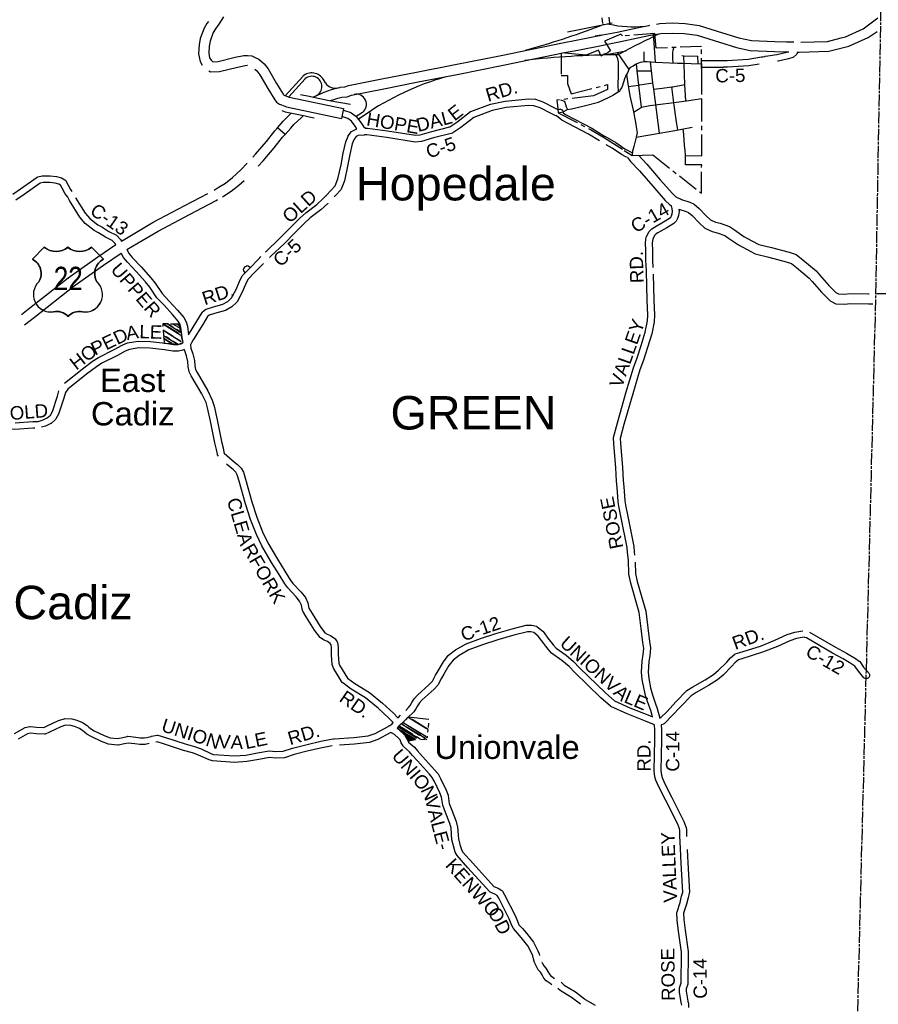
# Model space of a CAD drawing. Header units: feet. Extents: x 2324188 to 2324820, y 186207 to 186678.
# Tile 36 of 41: x 2324639 to 2324739, y 186378 to 186494. Entities that reach past the tile are written whole.
import ezdxf
from ezdxf.enums import TextEntityAlignment as Align

# ---------------------------------------------------------------- set-up
doc = ezdxf.new("R2010")
doc.units = ezdxf.units.FT
doc.header["$MEASUREMENT"] = 0
doc.linetypes.add('CENTERX2', pattern=[4, 2.5, -0.5, 0.5, -0.5])
doc.linetypes.add('CL', pattern=[2, 0.3, -0.15, 1.4, -0.15])
for name, color, linetype in [('61', 7, 'Continuous'), ('62', 7, 'Continuous'), ('COUNTY-RD', 7, 'Continuous'), ('INCORPORATION', 3, 'Continuous'), ('MTEXT', 2, 'Continuous'), ('RD_X_Cells', 7, 'Continuous'), ('RT-MKR', 7, 'Continuous'), ('RW_X_CL', 6, 'CL'), ('SH_Text', 7, 'Continuous'), ('STATE_FEDERAL-RT', 2, 'Continuous'), ('STREET-RURAL', 14, 'Continuous'), ('STREET-URBAN', 15, 'Continuous'), ('US-RT', 3, 'Continuous')]:
    doc.layers.add(name, color=color, linetype=linetype)
doc.styles.add('ARIAL', font='arial.ttf')
doc.styles.add('ROAD', font='arial.ttf', dxfattribs={"height": 400})
doc.styles.get("Standard").update_dxf_attribs({"font": 'arial.ttf'})
doc.styles.add('WATER', font='arial.ttf', dxfattribs={"oblique": 10, "height": 500})

# ---------------------------------------------------------------- blocks, each defined once
blk = doc.blocks.new('US3')
at = {"layer": '61', "color": 0, "linetype": 'Continuous'}
blk.add_lwpolyline([(-565, 888), (-874, 579), (-874, 579, -0.432186), (-706, -10), (-706, -10, 0.738096), (-328, -790), (-328, -790, -0.260744), (50, -908), (50, -908, -0.243707), (428, -790), (428, -790, 0.738096), (806, -10), (806, -10, -0.432186), (973, 579), (973, 579), (664, 888), (664, 888, -0.346154), (50, 888), (50, 888, -0.346154), (-565, 888)], format="xyb", close=True, dxfattribs=at)
at = {"layer": '61', "color": 0}
blk.add_point((57, 82), dxfattribs=at)
at = {"layer": '62', "color": 0, "linetype": 'Continuous'}
for p, q in [((-565, 888), (-874, 579)), ((973, 579), (664, 888))]:
    blk.add_line(p, q, dxfattribs=at)
for centre, major_axis, start_param, end_param in [((-258, 1278), (0, 497), 2.475104, 3.808081), ((357, 1278), (0, 497), 2.475104, 3.808081), ((-1067, 206), (0, 420), 4.173388, 5.805154), ((1166, 206), (420, 0), 2.048828, 3.680594), ((-397, -341), (453, 0), 2.321367, 4.864724), ((496, -341), (0, 453), 2.989258, 5.532614), ((-245, -1186), (0, 406), 5.470171, 6.49043), ((352, -1213), (0, 430), 6.107976, 7.064164)]:
    blk.add_ellipse(centre, major_axis=major_axis, ratio=1, start_param=start_param, end_param=end_param, dxfattribs=at)

msp = doc.modelspace()

# ---------------------------------------------------------------- linework, layer by layer
at = {"layer": 'COUNTY-RD'}
for p, q in [((2324707.2, 186493.37), (2324707.13, 186494.04)), ((2324706.76, 186493.07), (2324707.23, 186493.25)), ((2324718.77, 186489.05), (2324721.32, 186489.05)), ((2324718.77, 186488.27), (2324721.32, 186488.27)), ((2324721.79, 186488.27), (2324721.32, 186488.27))]:
    msp.add_line(p, q, dxfattribs=at)
at = {"layer": 'INCORPORATION', "linetype": 'CENTERX2'}
msp.add_lwpolyline([(2324710.64, 186477.9), (2324713.03, 186477.98), (2324718.73, 186473.49), (2324718.77, 186476.8), (2324716.89, 186476.8), (2324716.89, 186477.9), (2324718.79, 186477.88), (2324718.78, 186482.04), (2324718.77, 186486.81), (2324718.77, 186486.81), (2324718.76, 186490.68), (2324713.44, 186490.49), (2324713.3, 186492.21), (2324709.51, 186491.92), (2324709.31, 186492.14), (2324707.39, 186491.3), (2324707.61, 186490.94), (2324708.09, 186490.18), (2324707.72, 186489.95), (2324707.72, 186489.88), (2324707.33, 186489.77), (2324707.01, 186489.54), (2324706.68, 186490.25), (2324705.23, 186489.67), (2324702.3, 186489.92), (2324702.3, 186487.28), (2324703.04, 186487.28), (2324703.04, 186486.36), (2324703.49, 186485.15), (2324707.74, 186486.21), (2324707.74, 186485.62), (2324706.09, 186484.89), (2324701.82, 186484.38), (2324701.88, 186483.71), (2324701.91, 186483.39), (2324701.95, 186482.9), (2324705.76, 186480.94), (2324707.38, 186479.98), (2324709.7, 186478.51), (2324710.63, 186477.9)], dxfattribs=at)
at = {"layer": 'RD_X_Cells', "color": 2, "linetype": 'Continuous'}
for points in [[(2324662.78, 186494.14), (2324662.22, 186493.31), (2324661.81, 186492.73), (2324661.55, 186492.31), (2324661.19, 186491.3), (2324661.07, 186490.72), (2324661.03, 186489.89), (2324661.13, 186489.35), (2324661.3, 186489.09), (2324661.42, 186488.96), (2324661.53, 186488.89), (2324662.12, 186488.93), (2324664.14, 186489.41), (2324665.15, 186489.62), (2324665.58, 186489.64), (2324666.07, 186489.57), (2324666.49, 186489.4), (2324666.9, 186489.19), (2324667.51, 186488.63), (2324668, 186488.04), (2324668.96, 186486.34), (2324669.75, 186485.09), (2324669.8, 186485.01), (2324669.88, 186484.96), (2324669.94, 186484.93)], [(2324735.1, 186491.68), (2324735.6, 186491.81), (2324737.68, 186492.74), (2324739.41, 186494.03)], [(2324660.99, 186493.6), (2324660.83, 186493.38), (2324660.49, 186492.82), (2324660.05, 186491.62), (2324659.9, 186490.86), (2324659.85, 186489.81), (2324660.02, 186488.91), (2324660.27, 186488.5)], [(2324703.04, 186492.41), (2324703.84, 186492.55), (2324706.76, 186493.15), (2324708.29, 186493.45)], [(2324706.31, 186491.87), (2324708.88, 186492.37), (2324711.58, 186492.93)], [(2324711.58, 186492.93), (2324712.57, 186493.14), (2324712.68, 186493.16)], [(2324713.46, 186493.3), (2324713.87, 186493.37), (2324715.32, 186493.43), (2324716.82, 186493.37), (2324718.49, 186493.14), (2324721.2, 186492.29), (2324723.13, 186491.69), (2324724.61, 186491.36), (2324727.34, 186491.27), (2324728.72, 186491.24)], [(2324673.3, 186484.76), (2324673.42, 186484.81), (2324674.54, 186485.31), (2324675.42, 186485.63), (2324675.85, 186485.77), (2324676.37, 186485.89), (2324676.43, 186485.91), (2324676.99, 186485.95), (2324677.41, 186486.11), (2324681.32, 186486.87), (2324685.36, 186487.67), (2324689.91, 186488.56), (2324695.28, 186489.64), (2324702.48, 186491.11), (2324704.06, 186491.4), (2324706.99, 186492), (2324706.31, 186491.87)], [(2324707.56, 186490.92), (2324709.11, 186491.22), (2324711.82, 186491.79)], [(2324711.82, 186491.79), (2324712.79, 186491.99), (2324714, 186492.2), (2324715.33, 186492.25), (2324716.72, 186492.2), (2324718.23, 186491.99), (2324720.85, 186491.17), (2324722.83, 186490.56), (2324724.46, 186490.19), (2324727.3, 186490.1), (2324728.69, 186490.06)], [(2324730.38, 186491.19), (2324733.52, 186491.28), (2324735.1, 186491.68)], [(2324735.39, 186490.55), (2324735.99, 186490.7), (2324738.27, 186491.72), (2324739.33, 186492.43)], [(2324675.3, 186484.34), (2324675.8, 186484.52), (2324676.17, 186484.64), (2324676.62, 186484.75), (2324677.24, 186484.79), (2324677.74, 186484.97), (2324681.54, 186485.71), (2324685.58, 186486.52), (2324690.14, 186487.41), (2324695.52, 186488.49), (2324702.7, 186489.96), (2324704.28, 186490.25), (2324707.22, 186490.85), (2324707.56, 186490.92)], [(2324730.01, 186490.03), (2324730.17, 186490.03), (2324733.68, 186490.11), (2324735.39, 186490.55)], [(2324708.86, 186489.98), (2324710.22, 186487.98), (2324710.07, 186487.59), (2324709.97, 186487.38)], [(2324728.69, 186490.06), (2324728.97, 186490.06)], [(2324661.03, 186487.82), (2324661.24, 186487.69), (2324662.3, 186487.76), (2324664.4, 186488.26), (2324665.3, 186488.46), (2324665.52, 186488.47), (2324665.56, 186488.46)], [(2324666.44, 186488.01), (2324666.66, 186487.81), (2324667.03, 186487.37), (2324667.95, 186485.74), (2324668.77, 186484.43), (2324668.97, 186484.16), (2324669.33, 186483.91), (2324669.54, 186483.83)], [(2324709.97, 186487.38), (2324710.1, 186486.56), (2324710.36, 186484.88), (2324710.73, 186483.2), (2324711.03, 186481.81), (2324711.15, 186481.03), (2324711.22, 186480.55), (2324711.11, 186480.05), (2324710.84, 186478.96), (2324710.68, 186478.41), (2324710.63, 186477.9)], [(2324669.94, 186484.93), (2324670.46, 186484.74), (2324676.82, 186483.41)], [(2324671.77, 186485.07), (2324672.81, 186484.85), (2324673.29, 186484.75), (2324675.14, 186484.36), (2324677.64, 186483.91)], [(2324669.54, 186483.83), (2324670.14, 186483.61), (2324676.58, 186482.26)], [(2324669.09, 186481.16), (2324669.77, 186481.91), (2324670.17, 186482.35), (2324670.7, 186482.87)], [(2324669.59, 186483.18), (2324669.98, 186483.04), (2324672.33, 186482.55), (2324672.81, 186482.45), (2324673.39, 186482.33)], [(2324669.97, 186480.37), (2324670.64, 186481.12), (2324671.02, 186481.54), (2324671.88, 186482.37), (2324672.04, 186482.53), (2324672.1, 186482.58)], [(2324676.73, 186482.43), (2324676.62, 186482.46)], [(2324666.19, 186477.7), (2324666.52, 186478.06), (2324667.79, 186479.56), (2324668.77, 186480.8), (2324669.09, 186481.16)], [(2324666.84, 186476.67), (2324667.4, 186477.29), (2324668.7, 186478.82), (2324669.67, 186480.05), (2324669.97, 186480.37)], [(2324711.37, 186477.93), (2324712.36, 186476.9), (2324713.92, 186475.07), (2324715.37, 186473.45), (2324715.75, 186473.06), (2324715.97, 186472.93), (2324716.27, 186472.82), (2324716.39, 186472.76), (2324717.39, 186472.45), (2324717.87, 186472.22), (2324718.48, 186471.71), (2324719.29, 186470.84), (2324719.79, 186470.37), (2324720.37, 186470.11), (2324720.93, 186469.97), (2324722.04, 186469.59), (2324722.6, 186469.18), (2324723.71, 186468.43), (2324724.65, 186467.91), (2324725.45, 186467.49), (2324726.95, 186467.11), (2324729, 186466.57), (2324729.83, 186466.31), (2324730.62, 186465.68), (2324732.16, 186464.4), (2324732.58, 186463.92), (2324733.67, 186462.69), (2324734.5, 186461.85), (2324734.8, 186461.7), (2324735.46, 186461.67), (2324736.18, 186461.73), (2324738.29, 186461.68), (2324738.39, 186461.68)], [(2324661.66, 186473.86), (2324662.15, 186474.15), (2324663.01, 186474.67), (2324663.8, 186475.31), (2324664.8, 186476.24), (2324665.55, 186477.01)], [(2324710.07, 186477.67), (2324710.44, 186477.19), (2324711.49, 186476.11), (2324713.03, 186474.3), (2324714.51, 186472.65), (2324715.03, 186472.12), (2324715.24, 186472)], [(2324662.63, 186473.07), (2324662.75, 186473.14), (2324663.68, 186473.71), (2324664.57, 186474.43), (2324665.17, 186474.99)], [(2324650.81, 186467.88), (2324652.17, 186468.7), (2324654.53, 186470.08), (2324658.23, 186472.03), (2324660.92, 186473.46)], [(2324651.45, 186466.9), (2324652.76, 186467.69), (2324655.1, 186469.05), (2324658.78, 186470.99), (2324661.9, 186472.65), (2324662.06, 186472.74)], [(2324716.1, 186471.62), (2324716.96, 186471.35), (2324717.23, 186471.22), (2324717.67, 186470.86), (2324718.46, 186470.01), (2324719.13, 186469.38), (2324719.98, 186468.99), (2324720.6, 186468.84), (2324721.49, 186468.53), (2324721.92, 186468.22), (2324723.09, 186467.43), (2324724.09, 186466.88), (2324725.04, 186466.39), (2324726.65, 186465.98), (2324728.67, 186465.44), (2324729.27, 186465.25), (2324729.88, 186464.77), (2324731.34, 186463.55), (2324731.7, 186463.14), (2324732.81, 186461.89), (2324733.81, 186460.88), (2324734.5, 186460.54), (2324735.47, 186460.49), (2324736.22, 186460.55), (2324738.29, 186460.51), (2324738.8, 186460.52)], [(2324639.1, 186459.27), (2324639.88, 186459.89), (2324644.57, 186463.58), (2324648.04, 186466.02), (2324650.15, 186467.46)], [(2324639.47, 186458.06), (2324640.61, 186458.97), (2324645.27, 186462.63), (2324648.71, 186465.06), (2324650.79, 186466.48)], [(2324739.23, 186461.71), (2324739.37, 186461.73), (2324740.91, 186461.75), (2324742.15, 186461.73), (2324743.41, 186461.72), (2324743.74, 186461.68), (2324744.09, 186461.43), (2324744.79, 186460.78), (2324745.46, 186460.17), (2324745.6, 186460.05), (2324745.66, 186460.06), (2324746.23, 186460.24), (2324747.03, 186460.48), (2324747.93, 186460.75), (2324748.18, 186460.78), (2324748.44, 186460.77), (2324748.82, 186460.67), (2324749.29, 186460.59)]]:
    msp.add_lwpolyline(points, dxfattribs=at)
at = {"layer": 'RD_X_Cells'}
for points in [[(2324707.91, 186494.13), (2324707.98, 186493.39)], [(2324721.32, 186489.05), (2324721.77, 186489.05), (2324724.2, 186489.19), (2324725.79, 186489.46), (2324725.83, 186489.46), (2324725.87, 186489.47), (2324725.88, 186489.47), (2324725.93, 186489.48), (2324726.14, 186489.52), (2324726.14, 186489.52), (2324726.18, 186489.52), (2324726.22, 186489.53), (2324726.23, 186489.53), (2324726.24, 186489.53), (2324726.24, 186489.53), (2324727.57, 186489.73), (2324728.75, 186490), (2324728.95, 186490.05)], [(2324730.01, 186490.02), (2324729.91, 186489.79), (2324729.86, 186489.72), (2324729.52, 186489.42), (2324729.44, 186489.38), (2324728.94, 186489.24), (2324727.71, 186488.96), (2324727.65, 186488.95), (2324727.65, 186488.95)], [(2324725.51, 186488.62), (2324724.28, 186488.41), (2324721.79, 186488.27)], [(2324706.81, 186479.62), (2324705.51, 186480.41), (2324702.39, 186482.04), (2324701.77, 186482.55), (2324701.59, 186482.6), (2324701.2, 186482.78), (2324699.85, 186483.48), (2324699.13, 186483.74), (2324698.5, 186483.75), (2324695.88, 186483.51), (2324694.23, 186483.16), (2324692.09, 186482.37), (2324690.56, 186481.19), (2324689.63, 186480.57), (2324689.57, 186480.54), (2324687.37, 186479.96), (2324685.94, 186479.56), (2324685.22, 186479.48), (2324681.88, 186480.01), (2324679.57, 186480.31), (2324679.26, 186480.31), (2324679.22, 186480.3), (2324679.22, 186480.3), (2324678.55, 186480.26), (2324678.3, 186480.13), (2324678.05, 186479.81), (2324677.84, 186479.27), (2324677.55, 186478.02), (2324677.3, 186476.66), (2324676.92, 186474.94), (2324676.55, 186473.97), (2324676.51, 186473.9), (2324675.91, 186473.26)], [(2324676.78, 186483.22), (2324676.94, 186483.19), (2324677.66, 186482.94), (2324677.71, 186482.91), (2324678.28, 186482.5), (2324678.32, 186482.46), (2324678.84, 186481.78), (2324679.16, 186481.29), (2324679.39, 186481.09), (2324679.62, 186481.09), (2324681.99, 186480.79), (2324685.24, 186480.27), (2324685.79, 186480.33), (2324687.16, 186480.72), (2324689.28, 186481.27), (2324690.1, 186481.82), (2324691.68, 186483.05), (2324691.73, 186483.08), (2324694.02, 186483.91), (2324695.76, 186484.29), (2324698.47, 186484.53), (2324699.25, 186484.52), (2324699.31, 186484.51), (2324700.16, 186484.2), (2324701.54, 186483.48), (2324701.86, 186483.34), (2324701.96, 186483.31), (2324702.12, 186483.35), (2324702.22, 186483.34), (2324702.32, 186483.31), (2324702.41, 186483.26), (2324702.48, 186483.19), (2324702.53, 186483.1), (2324702.56, 186482.99), (2324702.55, 186482.92), (2324702.82, 186482.7), (2324705.89, 186481.09), (2324707.4, 186480.18), (2324707.43, 186480.16), (2324708.71, 186479.43), (2324709.78, 186478.68), (2324710.66, 186478.22)], [(2324667.69, 186466.62), (2324667.69, 186466.62), (2324667.75, 186466.67), (2324669.34, 186468.17), (2324670.63, 186469.48), (2324671.67, 186470.52), (2324672.42, 186471.2), (2324673.68, 186472.16), (2324674.44, 186472.85), (2324674.75, 186473.17), (2324674.76, 186473.19), (2324674.77, 186473.2), (2324674.77, 186473.2), (2324674.79, 186473.22), (2324674.8, 186473.23), (2324674.82, 186473.25), (2324674.82, 186473.25), (2324675.35, 186473.8), (2324675.86, 186474.35), (2324676.16, 186475.17), (2324676.53, 186476.82), (2324676.78, 186478.18), (2324677.09, 186479.5), (2324677.35, 186480.17), (2324677.38, 186480.22), (2324677.75, 186480.7), (2324677.82, 186480.75), (2324678.29, 186481.01), (2324678.37, 186481.03), (2324678.39, 186481.04), (2324678.2, 186481.33), (2324677.75, 186481.92), (2324677.32, 186482.23), (2324676.73, 186482.43)], [(2324710.07, 186477.67), (2324709.88, 186477.74), (2324709.37, 186478.02), (2324708.29, 186478.77), (2324707.58, 186479.17), (2324707.58, 186479.17)], [(2324638.09, 186473.39), (2324638.99, 186473.99), (2324640.94, 186475.37), (2324641.01, 186475.4), (2324641.54, 186475.52), (2324642.47, 186475.52), (2324643.21, 186475.43), (2324643.78, 186475.27), (2324644.19, 186475.05), (2324644.25, 186475), (2324644.3, 186474.94), (2324644.56, 186474.44), (2324644.86, 186473.93), (2324645.01, 186473.69)], [(2324650.15, 186467.46), (2324650.06, 186467.6), (2324649.73, 186467.94), (2324648.96, 186468.33), (2324648.12, 186468.85), (2324647.62, 186469.11), (2324646.58, 186469.95), (2324645.92, 186470.68), (2324644.71, 186472.62), (2324644.48, 186473.09), (2324644.47, 186473.1), (2324644.46, 186473.11), (2324644.19, 186473.51), (2324643.88, 186474.06), (2324643.68, 186474.44), (2324643.48, 186474.54), (2324643.06, 186474.66), (2324642.42, 186474.74), (2324641.63, 186474.74), (2324641.3, 186474.66), (2324639.43, 186473.35), (2324638.45, 186472.69)], [(2324675.91, 186473.26), (2324675.74, 186473.08)], [(2324645.44, 186472.95), (2324645.43, 186472.94), (2324646.55, 186471.15), (2324647.12, 186470.52), (2324648.05, 186469.77), (2324648.51, 186469.53), (2324649.34, 186469.02), (2324650.17, 186468.6), (2324650.23, 186468.56), (2324650.69, 186468.08), (2324650.81, 186467.88)], [(2324675, 186472.31), (2324674.98, 186472.29), (2324674.18, 186471.55), (2324672.92, 186470.6), (2324672.22, 186469.95), (2324671.19, 186468.93), (2324669.89, 186467.61), (2324668.29, 186466.1), (2324668.14, 186465.96)], [(2324707.5, 186414.94), (2324708.54, 186414.03), (2324710.34, 186413.2), (2324712.46, 186412.38), (2324713.01, 186412.15), (2324712.8, 186412.88), (2324712.58, 186413.5), (2324712.24, 186414.49), (2324712.03, 186415.37), (2324711.79, 186416.53), (2324711.72, 186417.36), (2324711.81, 186418.67), (2324711.93, 186419.43), (2324711.99, 186420.16), (2324711.86, 186420.87), (2324711.69, 186422.48), (2324711.46, 186424.36), (2324710.47, 186427.8), (2324710.25, 186428.84), (2324710.2, 186430.48), (2324710.2, 186430.5), (2324710.2, 186430.51), (2324710.1, 186431.39), (2324710.05, 186431.98), (2324709.35, 186435.45), (2324709.11, 186436.62), (2324708.99, 186437.35), (2324708.93, 186437.96), (2324708.88, 186439.01), (2324708.81, 186439.77), (2324708.7, 186441.31), (2324708.47, 186444.15), (2324708.43, 186444.82), (2324708.44, 186444.88), (2324708.9, 186446.6), (2324709.94, 186450.22), (2324710.79, 186453.03), (2324711.21, 186454.19), (2324711.69, 186455.66), (2324712.16, 186457.21), (2324712.41, 186458.52), (2324712.47, 186459.21), (2324712.38, 186460.96), (2324712.29, 186464.35), (2324712.29, 186464.35), (2324712.29, 186464.39), (2324712.24, 186465.65), (2324712.23, 186466.72), (2324712.18, 186467.7), (2324712.27, 186468.33), (2324712.29, 186468.4), (2324712.61, 186469), (2324712.65, 186469.05), (2324712.95, 186469.33), (2324713.24, 186469.52), (2324714.31, 186470.13), (2324715, 186470.55), (2324715.16, 186470.7), (2324715.22, 186470.83), (2324715.3, 186471.06), (2324715.34, 186471.36), (2324715.32, 186471.69), (2324715.24, 186472), (2324715.24, 186472)], [(2324716.1, 186471.62), (2324716.12, 186471.33), (2324716.06, 186470.88), (2324715.95, 186470.54), (2324715.82, 186470.28), (2324715.78, 186470.22), (2324715.49, 186469.92), (2324714.7, 186469.45), (2324713.65, 186468.85), (2324713.43, 186468.71), (2324713.26, 186468.55), (2324713.03, 186468.12), (2324712.97, 186467.67), (2324713.01, 186466.74), (2324713.02, 186465.67), (2324713.05, 186464.79), (2324713.05, 186464.79)], [(2324644.15, 186451.24), (2324646.23, 186452.88), (2324647.44, 186453.8), (2324648.14, 186454.24), (2324649.96, 186455.17), (2324650.91, 186455.7), (2324651.53, 186455.95), (2324652.78, 186456.17), (2324654.21, 186456.13), (2324655.96, 186455.93), (2324656.91, 186455.77), (2324657.4, 186455.77), (2324657.76, 186455.85), (2324657.97, 186455.94), (2324658.04, 186455.99), (2324657.91, 186456.6), (2324657.76, 186457.77), (2324657.67, 186458.1), (2324657.46, 186458.49), (2324656.79, 186459.26), (2324655.81, 186460.36), (2324654.96, 186461.25), (2324654.13, 186462.47), (2324653.64, 186463.09), (2324652.55, 186464.32), (2324651.51, 186465.4), (2324651.07, 186465.97), (2324650.79, 186466.48)], [(2324651.45, 186466.9), (2324651.73, 186466.4), (2324652.1, 186465.91), (2324653.12, 186464.85), (2324654.24, 186463.59), (2324654.76, 186462.93), (2324655.57, 186461.74), (2324656.38, 186460.89), (2324657.38, 186459.78), (2324658.11, 186458.94), (2324658.4, 186458.4), (2324658.53, 186457.93), (2324658.66, 186456.91), (2324659.66, 186458.5), (2324660.27, 186459.53), (2324660.31, 186459.58), (2324660.66, 186459.88), (2324660.74, 186459.92), (2324661.48, 186460.14), (2324662.68, 186460.47), (2324663.27, 186460.82), (2324663.71, 186461.24), (2324664.21, 186462.14), (2324664.64, 186463.14), (2324664.96, 186463.8), (2324665, 186463.84), (2324665.84, 186464.72), (2324666.82, 186465.73), (2324667.14, 186466.06)], [(2324667.46, 186465.26), (2324667.46, 186465.26), (2324667.39, 186465.18), (2324666.41, 186464.18), (2324665.62, 186463.37)], [(2324713.08, 186464.01), (2324713.08, 186464.01), (2324713.16, 186460.99), (2324713.25, 186459.19), (2324713.19, 186458.42), (2324712.92, 186457.02), (2324712.43, 186455.43), (2324711.96, 186453.93), (2324711.54, 186452.78), (2324710.69, 186450), (2324709.65, 186446.39), (2324709.22, 186444.77), (2324709.26, 186444.2), (2324709.48, 186441.37), (2324709.59, 186439.83), (2324709.67, 186439.07), (2324709.72, 186438.02), (2324709.77, 186437.45), (2324709.88, 186436.76), (2324710.12, 186435.61), (2324710.83, 186432.08), (2324710.88, 186431.46), (2324710.92, 186431.1)], [(2324665.62, 186463.37), (2324665.35, 186462.81), (2324664.91, 186461.8), (2324664.35, 186460.78), (2324664.32, 186460.73), (2324663.74, 186460.18), (2324662.98, 186459.74), (2324661.7, 186459.39), (2324661.08, 186459.21), (2324660.9, 186459.05), (2324660.33, 186458.1), (2324659.22, 186456.31), (2324659.01, 186455.97), (2324658.88, 186455.74), (2324658.94, 186455.32), (2324659.18, 186454.67), (2324659.36, 186453.9), (2324659.4, 186453.25), (2324659.49, 186452.85), (2324659.68, 186452.48), (2324660.92, 186450.35), (2324661.45, 186449.26), (2324661.66, 186448.52), (2324662.01, 186446.93), (2324662.52, 186444.4), (2324662.71, 186443.64), (2324662.8, 186443.14), (2324662.85, 186443.04), (2324663.46, 186442.5), (2324664.05, 186441.98), (2324664.4, 186441.7), (2324664.82, 186441.29), (2324665.09, 186440.81), (2324665.34, 186439.97), (2324666.09, 186437.33), (2324666.65, 186435.52), (2324667.35, 186433.81), (2324667.96, 186432.54), (2324669.08, 186430.62), (2324669.93, 186429.22), (2324670.57, 186428.18), (2324670.89, 186427.78), (2324671.87, 186426.73), (2324672.35, 186426.11), (2324672.63, 186425.48), (2324672.77, 186424.86), (2324673.13, 186424.26), (2324674.07, 186422.73), (2324674.65, 186422), (2324674.91, 186421.82), (2324675.31, 186421.66), (2324675.81, 186421.31), (2324675.85, 186421.27), (2324676.09, 186420.94), (2324676.12, 186420.86), (2324676.21, 186420.32), (2324676.2, 186419.43), (2324676.29, 186418.42), (2324676.36, 186418.19), (2324677.29, 186416.68), (2324678.16, 186416.03), (2324679.85, 186415), (2324681.39, 186413.73), (2324682.67, 186412.56), (2324683.2, 186412.03), (2324683.26, 186412.08), (2324683.51, 186412.34)], [(2324662.16, 186442.68), (2324662.07, 186442.85), (2324662.05, 186442.91), (2324661.95, 186443.47), (2324661.76, 186444.23), (2324661.25, 186446.77), (2324660.9, 186448.33), (2324660.72, 186448.97), (2324660.23, 186449.98), (2324658.99, 186452.1), (2324658.75, 186452.56), (2324658.74, 186452.61), (2324658.62, 186453.14), (2324658.58, 186453.79), (2324658.43, 186454.44), (2324658.18, 186455.12), (2324658.17, 186455.17), (2324658, 186455.1), (2324657.48, 186454.98), (2324656.84, 186454.99), (2324655.85, 186455.15), (2324654.15, 186455.35), (2324652.84, 186455.39), (2324651.74, 186455.19), (2324651.25, 186454.99), (2324650.33, 186454.48), (2324648.53, 186453.56), (2324647.89, 186453.16), (2324646.71, 186452.27)], [(2324646.71, 186452.27), (2324644.54, 186450.54), (2324644.25, 186450.14), (2324644.06, 186449.48), (2324643.44, 186447.62), (2324643.13, 186447.04), (2324643.09, 186446.98), (2324642.58, 186446.52), (2324642.53, 186446.49), (2324641.93, 186446.2), (2324641.45, 186446.06)], [(2324638.35, 186446.6), (2324640.42, 186446.74), (2324640.99, 186446.76), (2324641, 186446.76), (2324641.04, 186446.76), (2324641.65, 186446.94), (2324642.12, 186447.16), (2324642.49, 186447.49), (2324642.72, 186447.93), (2324643.31, 186449.72), (2324643.49, 186450.35), (2324643.49, 186450.35)], [(2324640.67, 186445.97), (2324640.46, 186445.96), (2324638.34, 186445.81), (2324636.83, 186445.97), (2324635.74, 186446.18), (2324635.08, 186446.31), (2324634.15, 186446.32), (2324632.32, 186446.18), (2324631.49, 186446.08), (2324631.47, 186446.08), (2324631.45, 186446.08), (2324631.43, 186446.07), (2324631.41, 186446.07), (2324631.4, 186446.07), (2324631.38, 186446.07), (2324631.05, 186446.06), (2324628.63, 186445.65), (2324626.73, 186445.36)], [(2324670.83, 186408.47), (2324672.55, 186408.91), (2324674.15, 186409.28), (2324675.38, 186409.54), (2324675.66, 186409.56), (2324675.68, 186409.56), (2324675.7, 186409.56), (2324675.74, 186409.56), (2324675.74, 186409.56), (2324678.03, 186409.71), (2324679.69, 186409.9), (2324680.51, 186410.2), (2324682.04, 186411.02), (2324682.14, 186411.08), (2324682.17, 186411.1), (2324682.2, 186411.12), (2324682.21, 186411.13), (2324682.23, 186411.13), (2324682.23, 186411.13), (2324682.49, 186411.29), (2324682.65, 186411.47), (2324682.13, 186412), (2324680.87, 186413.14), (2324679.39, 186414.36), (2324677.72, 186415.38), (2324676.73, 186416.12), (2324676.68, 186416.17), (2324675.64, 186417.86), (2324675.51, 186418.27), (2324675.41, 186419.41), (2324675.43, 186420.26), (2324675.37, 186420.59), (2324675.27, 186420.73), (2324674.93, 186420.97), (2324674.55, 186421.13), (2324674.14, 186421.4), (2324674.09, 186421.44), (2324673.43, 186422.28), (2324672.46, 186423.86), (2324672.05, 186424.54), (2324672.03, 186424.6), (2324671.89, 186425.24), (2324671.68, 186425.7), (2324671.27, 186426.22), (2324670.3, 186427.27), (2324669.93, 186427.73), (2324669.27, 186428.81), (2324668.4, 186430.22), (2324667.27, 186432.17), (2324666.64, 186433.49), (2324665.92, 186435.26), (2324665.34, 186437.11), (2324664.59, 186439.75), (2324664.37, 186440.5), (2324664.19, 186440.8), (2324663.88, 186441.12), (2324663.54, 186441.38), (2324663.11, 186441.76)], [(2324710.99, 186430.27), (2324711.03, 186428.93), (2324711.23, 186427.99), (2324712.23, 186424.51), (2324712.47, 186422.57), (2324712.64, 186420.98), (2324712.78, 186420.23), (2324712.78, 186420.17), (2324712.71, 186419.34), (2324712.59, 186418.58), (2324712.51, 186417.37), (2324712.57, 186416.64), (2324712.79, 186415.54), (2324712.99, 186414.71), (2324713.32, 186413.77), (2324713.55, 186413.11), (2324713.87, 186411.99), (2324713.96, 186412.01), (2324714.72, 186412.78), (2324715.74, 186413.91), (2324717.04, 186415.22), (2324717.72, 186415.67), (2324719.17, 186416.47), (2324720.14, 186417.11), (2324720.75, 186417.61), (2324721.71, 186418.56), (2324722.16, 186419.05), (2324722.64, 186419.47), (2324722.7, 186419.51), (2324723.23, 186419.69), (2324725.64, 186420.44), (2324727.35, 186421.11), (2324728.8, 186421.77), (2324729.67, 186422.06), (2324730.61, 186422.23), (2324730.61, 186422.23)], [(2324684.1, 186412.89), (2324684.45, 186413.22), (2324684.62, 186413.46), (2324684.81, 186413.83), (2324685.1, 186414.25), (2324685.48, 186414.69), (2324686.87, 186415.93), (2324687.24, 186416.34), (2324687.6, 186417.04), (2324687.9, 186417.55), (2324688.52, 186418.59), (2324689.08, 186419.32), (2324689.11, 186419.35), (2324689.94, 186419.99), (2324691.18, 186420.7), (2324692.85, 186421.31), (2324694.66, 186421.91), (2324696.57, 186422.46), (2324698.23, 186422.89), (2324698.29, 186422.9), (2324698.86, 186422.89), (2324699.42, 186422.75), (2324699.47, 186422.73), (2324699.52, 186422.7), (2324700.17, 186422.16), (2324700.21, 186422.13), (2324700.88, 186421.2), (2324701.11, 186420.93), (2324701.11, 186420.93), (2324701.38, 186420.59), (2324701.72, 186420.2), (2324702.89, 186419.35), (2324703.76, 186418.61), (2324704.47, 186417.89), (2324707.5, 186414.94)], [(2324712.17, 186411.65), (2324710.03, 186412.48), (2324708.14, 186413.36), (2324708.09, 186413.39), (2324706.97, 186414.37), (2324703.92, 186417.34), (2324703.23, 186418.03), (2324702.4, 186418.74), (2324701.19, 186419.62), (2324700.79, 186420.08), (2324700.5, 186420.43), (2324700.5, 186420.43), (2324700.27, 186420.72), (2324699.62, 186421.6), (2324699.11, 186422.02), (2324698.76, 186422.11), (2324698.35, 186422.11), (2324696.77, 186421.71), (2324694.9, 186421.16), (2324693.1, 186420.57), (2324691.51, 186419.99), (2324690.38, 186419.34), (2324689.65, 186418.78), (2324689.17, 186418.15), (2324688.57, 186417.15), (2324688.29, 186416.66), (2324687.9, 186415.92), (2324687.88, 186415.87), (2324687.43, 186415.37), (2324686.04, 186414.14), (2324685.72, 186413.77), (2324685.49, 186413.43), (2324685.3, 186413.06), (2324685.06, 186412.72), (2324685.03, 186412.68), (2324684.36, 186412.08), (2324684.35, 186412.06), (2324684.33, 186412.05), (2324684.07, 186411.79), (2324683.81, 186411.53), (2324683.47, 186411.21), (2324683.11, 186410.8), (2324683.23, 186410.74), (2324683.28, 186410.71), (2324683.81, 186410.21), (2324684.11, 186409.88), (2324684.14, 186409.83), (2324684.3, 186409.45), (2324684.44, 186409.19), (2324684.71, 186408.94), (2324685.13, 186408.59), (2324685.47, 186408.15), (2324686.07, 186407.51), (2324687.48, 186405.95), (2324687.86, 186405.51), (2324687.89, 186405.47), (2324688.17, 186404.91), (2324688.84, 186403.55), (2324689.06, 186402.98), (2324689.07, 186402.93), (2324689.21, 186401.99), (2324689.49, 186401.22), (2324690.02, 186399.87), (2324690.18, 186399.23), (2324690.3, 186397.86), (2324690.45, 186397.2), (2324690.63, 186396.58), (2324690.77, 186396.33), (2324691.96, 186394.98), (2324694.41, 186392.27), (2324694.92, 186392.08), (2324695.36, 186391.8), (2324695.41, 186391.76), (2324695.45, 186391.71), (2324695.69, 186391.27), (2324696.95, 186388.79), (2324697.19, 186388.19), (2324697.37, 186387.79), (2324697.8, 186387.33), (2324698.25, 186386.78), (2324699.07, 186385.73), (2324699.59, 186384.73), (2324699.74, 186384.36), (2324699.77, 186384.2)], [(2324731.39, 186422.07), (2324734.46, 186420.3), (2324735.74, 186419.6), (2324736.78, 186418.96), (2324737.23, 186418.67), (2324737.28, 186418.62), (2324737.73, 186417.98), (2324738.38, 186417.23), (2324738.42, 186417.16), (2324738.44, 186417.07), (2324738.44, 186416.98), (2324738.42, 186416.9), (2324738.39, 186416.82), (2324738.34, 186416.75), (2324738.27, 186416.69), (2324738.19, 186416.65), (2324738.11, 186416.62), (2324738.02, 186416.62), (2324737.93, 186416.64), (2324737.85, 186416.67), (2324737.78, 186416.73), (2324737.12, 186417.5), (2324736.71, 186418.07), (2324736.36, 186418.3), (2324735.35, 186418.92), (2324734.08, 186419.61), (2324731.03, 186421.38), (2324730.87, 186421.44), (2324730.84, 186421.45), (2324730.82, 186421.46), (2324730.8, 186421.47), (2324730.52, 186421.43), (2324729.88, 186421.3), (2324729.08, 186421.04), (2324727.65, 186420.39), (2324725.9, 186419.71), (2324723.47, 186418.95), (2324723.07, 186418.81), (2324722.71, 186418.49), (2324722.28, 186418.02), (2324721.28, 186417.02), (2324720.61, 186416.47), (2324719.57, 186415.8), (2324718.13, 186415), (2324717.54, 186414.61), (2324716.31, 186413.37), (2324715.29, 186412.24), (2324714.41, 186411.36), (2324714.35, 186411.32), (2324714.28, 186411.29), (2324714.02, 186411.22), (2324714.06, 186410.62), (2324714.07, 186409.45), (2324714.04, 186407.67), (2324713.99, 186405.86), (2324714.06, 186405.29), (2324714.14, 186405.02), (2324714.43, 186404.36), (2324715.26, 186402.68), (2324716.67, 186399.89), (2324716.93, 186399.26), (2324716.95, 186399.2), (2324716.98, 186398.87), (2324717.01, 186398.23), (2324717.01, 186398.12)], [(2324638.28, 186410.18), (2324639.52, 186410.88), (2324640.08, 186411.02), (2324640.15, 186411.02), (2324640.88, 186410.94), (2324641.71, 186410.91), (2324642.05, 186411.05), (2324643.42, 186411.7), (2324644.12, 186411.92), (2324644.18, 186411.93), (2324644.99, 186411.91), (2324645.58, 186411.75), (2324646.25, 186411.49), (2324646.81, 186411.13), (2324647.01, 186410.92), (2324647.2, 186410.77), (2324647.62, 186410.52), (2324648.77, 186409.97), (2324649.48, 186409.7), (2324650.35, 186409.61), (2324650.99, 186409.72), (2324651.49, 186409.85), (2324651.56, 186409.86), (2324652.48, 186409.75), (2324653.04, 186409.69), (2324653.47, 186409.67), (2324653.74, 186409.74), (2324654.29, 186409.85), (2324654.32, 186409.86), (2324654.33, 186409.86), (2324654.98, 186409.99), (2324655.08, 186409.99), (2324655.98, 186409.72), (2324658.29, 186408.96), (2324659.38, 186408.68), (2324660.13, 186408.38), (2324661.35, 186407.82), (2324661.61, 186407.74), (2324664.04, 186407.56), (2324665.39, 186407.66), (2324666.75, 186407.93), (2324668.12, 186408.16), (2324668.91, 186408.07), (2324669.76, 186408.12), (2324670.83, 186408.47)], [(2324654.05, 186409.01), (2324653.59, 186408.89), (2324653.53, 186408.89), (2324652.98, 186408.9), (2324652.39, 186408.98), (2324651.58, 186409.07), (2324651.15, 186408.96), (2324650.41, 186408.82), (2324650.35, 186408.82), (2324649.29, 186408.93), (2324648.46, 186409.25), (2324647.25, 186409.83), (2324646.76, 186410.12), (2324646.48, 186410.34), (2324646.3, 186410.52), (2324645.89, 186410.79), (2324645.33, 186411.01), (2324644.88, 186411.13), (2324644.26, 186411.15), (2324643.71, 186410.97), (2324642.37, 186410.33), (2324641.88, 186410.13), (2324641.8, 186410.12), (2324640.82, 186410.16), (2324640.17, 186410.23), (2324639.81, 186410.14), (2324638.72, 186409.53)], [(2324715.88, 186389.28), (2324716.24, 186390.4), (2324716.41, 186391.14), (2324716.55, 186391.62), (2324716.53, 186392.27), (2324716.35, 186394.98), (2324716.29, 186396.66), (2324716.29, 186396.67), (2324716.29, 186396.7), (2324716.22, 186398.2), (2324716.2, 186398.82), (2324716.18, 186399.04), (2324715.96, 186399.55), (2324714.56, 186402.33), (2324713.72, 186404.03), (2324713.4, 186404.74), (2324713.29, 186405.13), (2324713.2, 186405.82), (2324713.26, 186407.69), (2324713.29, 186409.45), (2324713.27, 186410.59), (2324713.23, 186411.22), (2324712.17, 186411.65)], [(2324682.27, 186410.26), (2324680.83, 186409.48), (2324679.87, 186409.13), (2324678.1, 186408.93), (2324676.36, 186408.82)], [(2324699.07, 186383.78), (2324698.99, 186384.13), (2324698.87, 186384.4), (2324698.41, 186385.3), (2324697.64, 186386.29), (2324697.21, 186386.81), (2324696.73, 186387.33), (2324696.7, 186387.38), (2324696.47, 186387.88), (2324696.23, 186388.47), (2324695, 186390.9), (2324694.83, 186391.21), (2324694.56, 186391.37), (2324694.01, 186391.59), (2324693.96, 186391.62), (2324693.91, 186391.66), (2324691.37, 186394.46), (2324690.12, 186395.88), (2324689.9, 186396.28), (2324689.69, 186397.01), (2324689.52, 186397.74), (2324689.41, 186399.1), (2324689.27, 186399.63), (2324688.76, 186400.95), (2324688.45, 186401.8), (2324688.31, 186402.75), (2324688.12, 186403.23), (2324687.47, 186404.56), (2324687.22, 186405.05), (2324686.89, 186405.43), (2324685.49, 186406.98), (2324684.88, 186407.64), (2324684.56, 186408.04), (2324684.2, 186408.35), (2324683.84, 186408.67), (2324683.79, 186408.73), (2324683.59, 186409.11), (2324683.46, 186409.43), (2324683.25, 186409.66), (2324682.8, 186410.08), (2324682.45, 186410.27), (2324682.37, 186410.31), (2324682.27, 186410.26)], [(2324675.51, 186408.76), (2324674.32, 186408.51), (2324672.73, 186408.15), (2324671.05, 186407.71), (2324669.91, 186407.34), (2324668.89, 186407.29), (2324668.14, 186407.37), (2324666.89, 186407.16), (2324665.49, 186406.89), (2324664.04, 186406.78), (2324661.47, 186406.97), (2324661.07, 186407.09), (2324659.82, 186407.66), (2324659.13, 186407.94), (2324658.07, 186408.21), (2324655.74, 186408.97), (2324654.99, 186409.2), (2324654.82, 186409.16)], [(2324717.08, 186396.59), (2324717.13, 186395.02), (2324717.31, 186392.31), (2324717.33, 186391.55), (2324717.32, 186391.49), (2324717.17, 186390.94), (2324716.99, 186390.18), (2324716.65, 186389.14), (2324716.69, 186388.38), (2324716.85, 186387.15), (2324717.19, 186384.63), (2324717.19, 186383.46), (2324717.15, 186381.9), (2324717.14, 186381.51), (2324717.14, 186380.89), (2324717.13, 186380.83), (2324716.96, 186380.26), (2324716.95, 186380.17), (2324716.97, 186379.99), (2324717.14, 186378.82), (2324717.22, 186378.47), (2324717.23, 186378.09)], [(2324716.44, 186378.37), (2324716.37, 186378.67), (2324716.19, 186379.89), (2324716.16, 186380.16), (2324716.18, 186380.41), (2324716.36, 186380.98), (2324716.36, 186381.52), (2324716.36, 186381.82), (2324716.36, 186381.82), (2324716.41, 186383.47), (2324716.41, 186384.58), (2324716.07, 186387.05), (2324715.91, 186388.31), (2324715.87, 186389.21), (2324715.88, 186389.28)], [(2324701.01, 186380.91), (2324700.57, 186381.22), (2324700.28, 186381.52), (2324700.07, 186381.92), (2324699.88, 186382.23), (2324699.63, 186382.52), (2324699.37, 186382.96), (2324699.24, 186383.28), (2324699.23, 186383.29), (2324699.22, 186383.32), (2324699.21, 186383.34), (2324699.21, 186383.34), (2324699.2, 186383.35), (2324699.2, 186383.37), (2324699.07, 186383.78)], [(2324700.07, 186383.38), (2324700.05, 186383.37), (2324700.07, 186383.31), (2324700.27, 186382.98), (2324700.51, 186382.69), (2324700.75, 186382.31), (2324700.93, 186381.98), (2324701.08, 186381.82), (2324701.54, 186381.5)], [(2324701.22, 186380.76), (2324701.01, 186380.91)], [(2324702.3, 186381.04), (2324702.3, 186381.04), (2324702.68, 186380.7), (2324703.98, 186379.91), (2324705.06, 186379.09), (2324705.14, 186379.03), (2324706.29, 186378.36)], [(2324704.59, 186378.46), (2324703.54, 186379.26), (2324702.21, 186380.07), (2324701.92, 186380.33)]]:
    msp.add_lwpolyline(points, dxfattribs=at)
at = {"layer": 'RW_X_CL', "flags": 128}
msp.add_lwpolyline([(2324734.27, 186251.26), (2324735.25, 186292.81), (2324735.92, 186314.92), (2324735.92, 186314.92), (2324736.62, 186358.08), (2324737.04, 186377.42), (2324737.04, 186377.42), (2324738.64, 186440.24), (2324738.64, 186440.24), (2324739.16, 186461.11), (2324740.28, 186523.46), (2324740.28, 186523.46), (2324740.54, 186535.27), (2324740.66, 186556.26), (2324740.81, 186565.43), (2324745.57, 186565.53), (2324745.62, 186568.9), (2324745.62, 186568.9), (2324746.32, 186618.29), (2324746.3, 186628.09), (2324746.3, 186628.09), (2324705.76, 186627.99), (2324680.08, 186628.63), (2324663.15, 186628.79), (2324663.15, 186628.79), (2324658.12, 186628.87), (2324643.83, 186628.96), (2324611.73, 186629.3), (2324599.91, 186629.42), (2324591.61, 186629.73), (2324583.71, 186629.97), (2324573.78, 186630.23), (2324554.93, 186630.48), (2324533.91, 186630.81), (2324524.96, 186630.99), (2324498.31, 186631.6), (2324498.31, 186631.6), (2324490.5, 186631.82), (2324490.48, 186634.09), (2324485.54, 186634.19), (2324485.54, 186634.19), (2324463.45, 186634.71), (2324448.66, 186634.9), (2324420.26, 186635.45), (2324402.63, 186635.81), (2324393.32, 186636), (2324386.19, 186636.03), (2324377.73, 186636.08), (2324368.03, 186636.23), (2324367.89, 186633.68), (2324365.78, 186633.66), (2324346.5, 186634.47), (2324325.6, 186634.91), (2324305.5, 186635.3)], dxfattribs=at)
at = {"layer": 'STATE_FEDERAL-RT', "color": 3, "linetype": 'Continuous'}
for p, q in [((2324728.72, 186491.24), (2324729.55, 186491.22)), ((2324707.83, 186489.77), (2324709.92, 186490.18)), ((2324728.69, 186490.06), (2324728.95, 186490.06)), ((2324669.97, 186480.37), (2324669.09, 186481.16))]:
    msp.add_line(p, q, dxfattribs=at)
at = {"layer": 'STATE_FEDERAL-RT', "color": 2, "linetype": 'Continuous'}
msp.add_line((2324676.82, 186483.41), (2324676.58, 186482.26), dxfattribs=at)
at = {"layer": 'STREET-URBAN'}
for p, q in [((2324713.38, 186488.84), (2324713.13, 186492.19)), ((2324712.02, 186488.92), (2324712.04, 186490.05)), ((2324716.72, 186488.57), (2324716.68, 186489.58)), ((2324718.34, 186488.68), (2324718.31, 186489.55)), ((2324711.51, 186486.2), (2324713.04, 186486.4)), ((2324715.41, 186485.97), (2324716.81, 186486.22)), ((2324716.46, 186481), (2324717.64, 186481.21)), ((2324716.89, 186477.9), (2324716.82, 186478.53))]:
    msp.add_line(p, q, dxfattribs=at)
for points in [[(2324715.42, 186488.76), (2324715.41, 186489.25), (2324715.39, 186489.95), (2324715.42, 186490.26), (2324715.51, 186490.53)], [(2324709.02, 186485.39), (2324708.99, 186486.12), (2324709.03, 186487.38), (2324709.04, 186488.21), (2324709.02, 186488.83), (2324708.96, 186489.22), (2324708.76, 186489.68)], [(2324716.43, 186489.62), (2324716.68, 186489.58), (2324718.31, 186489.55)], [(2324710.22, 186487.98), (2324710.47, 186488.24), (2324710.49, 186488.24), (2324710.75, 186488.43), (2324711, 186488.6), (2324711.12, 186488.65), (2324711.39, 186488.75), (2324711.61, 186488.84), (2324711.84, 186488.89), (2324712.07, 186488.93), (2324712.38, 186488.9), (2324712.76, 186488.87), (2324712.87, 186488.86), (2324713.38, 186488.84), (2324715.03, 186488.78), (2324715.95, 186488.74), (2324716.51, 186488.72), (2324717.54, 186488.7), (2324718.77, 186488.66)], [(2324711.74, 186483.57), (2324711.39, 186486.15), (2324711.23, 186487.82), (2324711.12, 186488.65)], [(2324713.83, 186480.54), (2324713.17, 186485.67), (2324713.04, 186486.4), (2324712.76, 186488.87)], [(2324716.92, 186484.3), (2324716.81, 186486.22), (2324716.72, 186488.57)], [(2324718.79, 186485.2), (2324718.77, 186486.49), (2324718.77, 186488.66)], [(2324701.95, 186482.9), (2324702.54, 186483.04), (2324702.54, 186483.04), (2324702.96, 186483.26), (2324703.01, 186483.29), (2324703.02, 186483.29), (2324703.51, 186483.37), (2324704.02, 186483.49), (2324705.16, 186483.78), (2324706.51, 186484.13), (2324706.67, 186484.17), (2324707.85, 186484.72), (2324708.34, 186484.94), (2324708.37, 186484.96), (2324708.79, 186485.24), (2324709.17, 186485.48), (2324709.22, 186485.55), (2324709.43, 186485.82), (2324709.46, 186485.9), (2324709.7, 186486.66), (2324709.75, 186486.92), (2324709.97, 186487.38)], [(2324711.23, 186487.82), (2324712.31, 186487.84), (2324712.88, 186487.81)], [(2324710.18, 186485.99), (2324711.37, 186486.13), (2324711.47, 186486.19), (2324711.51, 186486.2)], [(2324713.17, 186485.67), (2324714.16, 186485.8), (2324715.27, 186485.94), (2324715.41, 186485.97)], [(2324715.98, 186480.91), (2324715.82, 186481.85), (2324715.49, 186484.08), (2324715.27, 186485.94)], [(2324702.25, 186484.42), (2324702.65, 186484.26), (2324702.73, 186484.17), (2324702.81, 186483.89), (2324702.88, 186483.59), (2324703.06, 186483.29)], [(2324710.78, 186483), (2324711.36, 186483.33), (2324711.72, 186483.57), (2324712.71, 186483.75), (2324713.62, 186483.87)], [(2324713.62, 186483.87), (2324715.53, 186484.11), (2324717.28, 186484.35)], [(2324717.28, 186484.35), (2324717.73, 186484.42), (2324718.77, 186484.6)], [(2324711.11, 186480.05), (2324713.82, 186480.54), (2324715.61, 186480.84), (2324716.46, 186481)], [(2324716.82, 186478.53), (2324716.76, 186479.07), (2324716.69, 186480.35), (2324716.61, 186481.02)], [(2324665.3, 186464.16), (2324665.22, 186464.26), (2324665.13, 186464.4), (2324665.1, 186464.54), (2324665.14, 186464.66), (2324665.33, 186464.89), (2324665.5, 186464.99), (2324665.55, 186465), (2324665.64, 186464.99), (2324665.93, 186464.79)]]:
    msp.add_lwpolyline(points, dxfattribs=at)
at = {"layer": 'US-RT', "color": 7}
for p, q in [((2324707.93, 186493.31), (2324707.21, 186493.23)), ((2324672.05, 186487.18), (2324670, 186484.91)), ((2324672.31, 186486.89), (2324670.4, 186484.76)), ((2324674.7, 186486.41), (2324674.46, 186486.81)), ((2324679.05, 186482.96), (2324678.31, 186482.47)), ((2324679.26, 186482.63), (2324678.52, 186482.14))]:
    msp.add_line(p, q, dxfattribs=at)
for centre, radius, start, end in [((2324675.07, 186575.11), 87.94, 285.2135, 291.1186), ((2324710.68, 186505.07), 12.08, 256.867, 276.6182), ((2324758.97, 186397.13), 105.21, 115.4546, 118.3292), ((2324709.54, 186391.41), 98.3, 90.3497, 96.7149), ((2324673.1, 186485.99), 1.59, 31.2696, 131.2255), ((2324673.1, 186485.99), 1.2, 295.9063, 131.2255), ((2324697.54, 186456.11), 32.21, 105.7505, 124.5747), ((2324675.84, 186487.15), 1.36, 212.892, 291.2854), ((2324678.32, 186483.9), 1.19, 307.7283, 102.0536)]:
    msp.add_arc(centre, radius, start, end, dxfattribs=at)

# ---------------------------------------------------------------- block references
at = {"layer": 'RT-MKR', "xscale": 0.004501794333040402, "yscale": 0.004501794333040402, "zscale": 0.00391459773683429}
msp.add_blockref('US3', (2324644.32, 186463.15), dxfattribs=at)

# ---------------------------------------------------------------- texts
at = {"layer": 'MTEXT'}
for s, p in [('Hopedale', (2324678.28, 186474.6)), ('Cadiz', (2324638.16, 186425.54))]:
    msp.add_text(s, height=3.915, dxfattribs=at).set_placement(p, align=Align.MIDDLE_LEFT)
for s, p in [('East', (2324648.28, 186450.2)), ('Cadiz', (2324647.24, 186446.28)), ('Unionvale', (2324687.46, 186407.21))]:
    msp.add_text(s, height=2.74, dxfattribs=at).set_placement(p)
at = {"layer": 'RD_X_Cells', "style": 'ROAD'}
for s, height, rotation, p in [('C-5', 1.566, 1.0807, (2324720.38, 186486.46)), ('RD.', 1.566, 16.8207, (2324693.75, 186484.18)), ('E', 1.57, 37.8063, (2324689.82, 186481.87)), ('HOPE', 1.566, 350.4701, (2324679.43, 186481.44)), ('DAL', 1.566, 14.4359, (2324685.56, 186480.65)), ('C-5', 1.566, 18.4345, (2324686.79, 186477.54)), ('OLD', 1.566, 41.9553, (2324670.52, 186469.88)), ('C-13', 1.566, 325.4913, (2324647, 186471.12)), ('C-14', 1.566, 29.744, (2324711.03, 186468.78)), ('C-5', 1.566, 41.9553, (2324669.43, 186464.76)), ('RD.', 1.566, 91.432, (2324711.97, 186462.97)), ('UPPER', 1.566, 310.662, (2324649.46, 186464.49)), ('RD.', 1.566, 17.8183, (2324660.56, 186460.35)), ('PED', 1.566, 25.6017, (2324647.7, 186454.43)), ('A', 1.57, 9.9792, (2324651.47, 186456.27)), ('LE', 1.566, 358.09, (2324652.89, 186456.51)), ('VALLEY', 1.566, 70.6024, (2324709.41, 186450.58)), ('HO', 1.566, 37.9718, (2324645.52, 186452.68)), ('OLD', 1.566, 4.6107, (2324637.79, 186446.91)), ('CLEA', 1.566, 286.4408, (2324663.14, 186437.54)), ('ROSE', 1.566, 101.1818, (2324709.6, 186431.97)), ('RFORK', 1.566, 300.0941, (2324664.91, 186431.86)), ('C-12', 1.566, 18.6101, (2324690.86, 186420.97)), ('UNIONVA', 1.566, 317.5755, (2324702.04, 186420.6)), ('RD.', 1.566, 20.2248, (2324722.7, 186419.96)), ('C-12', 1.566, 330.255, (2324730.8, 186419.35)), ('RD.', 1.566, 325.4376, (2324676.2, 186414.05)), ('LE', 1.566, 337.0873, (2324709.56, 186413.89)), ('UNION', 1.566, 341.9396, (2324655.37, 186410.5)), ('RD.', 1.566, 16.3137, (2324670.56, 186408.81)), ('VA', 1.566, 357.455, (2324662.12, 186408.49)), ('LE', 1.566, 11.5343, (2324665.4, 186408.35)), ('C-14', 1.566, 90, (2324716.15, 186405.72)), ('RD.', 1.566, 90, (2324712.78, 186405.72)), ('UNIO', 1.566, 310.503, (2324682.38, 186407.52)), ('N', 1.57, 295.2015, (2324685.81, 186403.59)), ('VALE-', 1.566, 284.5213, (2324686.32, 186402.53)), ('VALLEY', 1.566, 92.3372, (2324715.9, 186390.42)), ('KENWO', 1.566, 311.8494, (2324688.65, 186394.68)), ('OD', 1.566, 297.2419, (2324693.66, 186389.35)), ('ROSE', 1.566, 90.7957, (2324715.65, 186378.87)), ('C-14', 1.566, 90.7957, (2324719.4, 186379.12))]:
    msp.add_text(s, height=height, rotation=rotation, dxfattribs=at).set_placement(p)
at = {"layer": 'RT-MKR', "style": 'ARIAL', "width": 0.8}
msp.add_text('22', height=2.74, dxfattribs=at).set_placement((2324644.58, 186463.52), align=Align.MIDDLE)
at = {"layer": 'SH_Text', "insert": (2324682.32, 186449.72), "char_height": 3.915, "attachment_point": 1}
msp.add_mtext_dynamic_manual_height_columns('GREEN', width=20.8663, gutter_width=0.00274, heights=[7.6], dxfattribs=at)
at = {"layer": 'STREET-RURAL', "insert": (2324722.36, 186490.55), "char_height": 0.000783, "width": 0.0139, "attachment_point": 1, "style": 'WATER'}
msp.add_mtext('BRIDGE ENGLISH $17.00', dxfattribs=at)

# ---------------------------------------------------------------- meshes
at = {"layer": 'INCORPORATION', "linetype": 'CENTERX2'}
mesh = msp.add_polyface(dxfattribs=at)
corners = [(2324655.8, 186455.92), (2324656.72, 186455.87), (2324655.77, 186456.46), (2324657.44, 186455.77), (2324655.74, 186456.83), (2324658.04, 186455.99), (2324655.7, 186457.44), (2324658.04, 186455.99), (2324655.66, 186458.19), (2324657.83, 186456.84), (2324656.2, 186458.17), (2324657.73, 186457.22), (2324656.88, 186458.16), (2324657.69, 186457.66), (2324657.32, 186458.14), (2324657.64, 186457.95), (2324657.49, 186458.14)]
mesh.append_faces([[corners[k] for k in face] for face in [(0, 0, 1, 2), (2, 1, 3, 4), (4, 3, 5, 6), (6, 7, 9, 8), (8, 9, 11, 10), (10, 11, 13, 12), (12, 13, 15, 14), (14, 15, 16, 16)]], dxfattribs={"vtx0": -1, "vtx2": -1})
mesh = msp.add_polyface(dxfattribs=at)
corners = [(2324684.4, 186409.29), (2324684.18, 186409.63), (2324684.64, 186409.35), (2324684.06, 186409.89), (2324684.85, 186409.39), (2324683.84, 186410.15), (2324685, 186409.43), (2324683.11, 186410.8), (2324685.24, 186409.48), (2324683.11, 186410.8), (2324685.55, 186409.55), (2324683.23, 186410.99), (2324685.8, 186409.53), (2324683.29, 186411.08), (2324686.61, 186409.46), (2324683.61, 186411.33), (2324686.64, 186409.71), (2324683.8, 186411.47), (2324686.74, 186410.65), (2324684.4, 186412.11), (2324686.87, 186411.81)]
mesh.append_faces([[corners[k] for k in face] for face in [(0, 0, 2, 1), (1, 2, 4, 3), (3, 4, 6, 5), (5, 6, 8, 7), (9, 8, 10, 11), (11, 10, 12, 13), (13, 12, 14, 15), (15, 14, 16, 17), (17, 16, 18, 19), (19, 18, 20, 20)]], dxfattribs={"vtx0": -1, "vtx2": -1})

doc.saveas('drawing.dxf')
